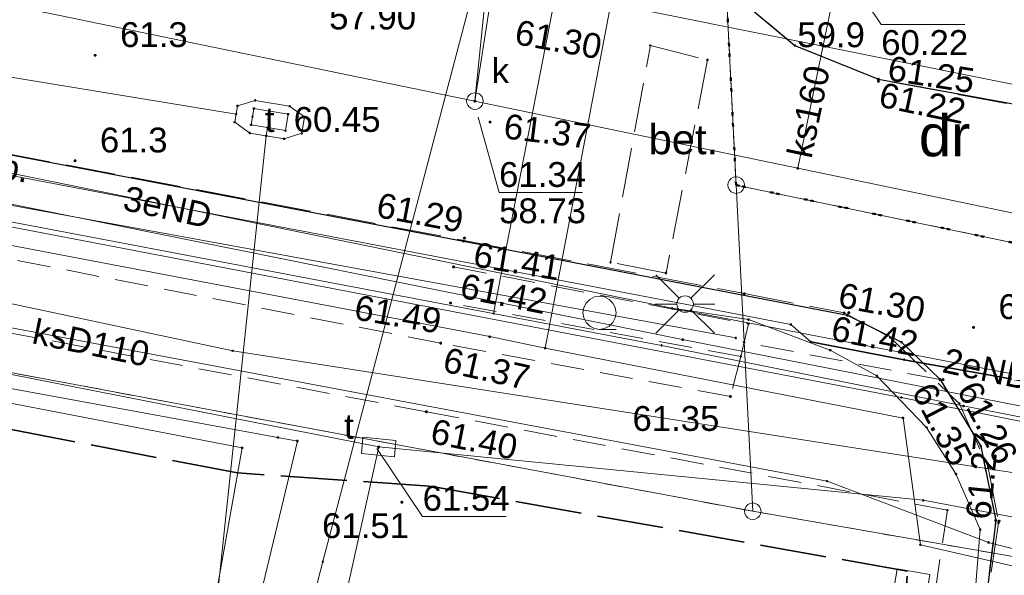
# Model space of a CAD drawing. Header units: millimetres. Extents: x 6421400 to 6424255, y 5791334 to 5793836.
# Tile 71 of 101: x 6422773 to 6422803, y 5792904 to 5792920. Entities that reach past the tile are written whole.
import ezdxf
from ezdxf.enums import TextEntityAlignment as Align

# ---------------------------------------------------------------- set-up
doc = ezdxf.new("R2010")
doc.units = ezdxf.units.MM
for name, pattern in [('KROPK2', [1, 0.05, -0.95]), ('PRZER1-1', [1, 0.5, -0.5]), ('PRZER2-1', [1.5, 1, -0.5]), ('PRZER3-1', [2, 1.5, -0.5]), ('PRZER4-1', [2.5, 2, -0.5])]:
    doc.linetypes.add(name, pattern=pattern)
doc.layers.get('0').update_dxf_attribs({"color": 252})
for name, color, linetype, lineweight in [('GEPPGD', 252, 'Continuous', 18), ('GESDZI', 252, 'Continuous', 18), ('GESJAE', 252, 'Continuous', 35), ('GESUZY', 252, 'Continuous', 18), ('GESUZY_O', 252, 'Continuous', 18), ('GSLKOU', 252, 'Continuous', 18), ('GSLKRW', 252, 'Continuous', 25), ('GSLRIN', 252, 'Continuous', 18), ('GSLRIN_O', 252, 'Continuous', 18), ('GSPPRB', 252, 'Continuous', 18), ('GSSKOA', 252, 'Continuous', 18), ('GSSKOD', 252, 'Continuous', 18), ('GSSLZK', 252, 'Continuous', 18), ('GTGTXT_O', 252, 'Continuous', 18), ('GULENN', 252, 'Continuous', 18), ('GULENN_O', 252, 'Continuous', 18), ('GULEOR', 252, 'Continuous', 25), ('GULEWN', 252, 'Continuous', 18), ('GULGNP', 252, 'Continuous', 18), ('GULGPI', 252, 'Continuous', 18), ('GULKDP', 252, 'Continuous', 18), ('GULKSP', 252, 'Continuous', 18), ('GULKSP_O', 252, 'Continuous', 18), ('GULTPR', 252, 'Continuous', 18), ('GULWOP', 252, 'Continuous', 18), ('GUPISL', 252, 'Continuous', 18), ('GUPKSD', 252, 'Continuous', 18), ('GUPKSD_O', 252, 'Continuous', 18), ('GUPTSD', 252, 'Continuous', 18), ('GUPTSD_O', 252, 'Continuous', 18), ('GUSIKP', 252, 'Continuous', 18), ('GUSTWZ', 252, 'Continuous', 13), ('GUSTWZ_O', 252, 'Continuous', 13), ('GZLTOK', 252, 'Continuous', 25)]:
    doc.layers.add(name, color=color, linetype=linetype, lineweight=lineweight)
for name, color, linetype in [('GSPWPN', 252, 'Continuous'), ('GSPWPN_O', 252, 'Continuous'), ('GSPWPS', 252, 'Continuous'), ('GSPWPS_O', 252, 'Continuous'), ('GUPESH_O', 252, 'Continuous'), ('GUPIBH_O', 252, 'Continuous'), ('GUPKSH', 252, 'Continuous'), ('GUPKSH_O', 252, 'Continuous'), ('GUPTSH', 252, 'Continuous'), ('GUPTSH_O', 252, 'Continuous'), ('xref', 252, 'Continuous')]:
    doc.layers.add(name, color=color, linetype=linetype)
doc.styles.add('Arial', font='arial.ttf')

# ---------------------------------------------------------------- blocks, each defined once
blk = doc.blocks.new('GSSLZK1')
at = {"color": 0}
blk.add_lwpolyline([(0.5, 0), (0.475528, -0.154508), (0.404508, -0.293893), (0.293893, -0.404508), (0.154508, -0.475528), (0, -0.5), (-0.154508, -0.475528), (-0.293893, -0.404508), (-0.404508, -0.293893), (-0.475528, -0.154508), (-0.5, 0), (-0.475528, 0.154508), (-0.404508, 0.293893), (-0.293893, 0.404508), (-0.154508, 0.475528), (0, 0.5), (0.154508, 0.475528), (0.293893, 0.404508), (0.404508, 0.293893), (0.475528, 0.154508)], close=True, dxfattribs=at)
blk.add_lwpolyline([(-0.5, 0), (-0.5, -0.5)], dxfattribs=at)
blk = doc.blocks.new('GSPWPS1')
blk.add_hatch(color=0).paths.add_polyline_path([(0, 0.045), (-0.011647, 0.043467), (-0.0225, 0.038971), (-0.03182, 0.03182), (-0.038971, 0.0225), (-0.043467, 0.011647), (-0.045, 0), (-0.043467, -0.011647), (-0.038971, -0.0225), (-0.03182, -0.03182), (-0.0225, -0.038971), (-0.011647, -0.043467), (0, -0.045), (0.011647, -0.043467), (0.0225, -0.038971), (0.03182, -0.03182), (0.038971, -0.0225), (0.043467, -0.011647), (0.045, 0), (0.043467, 0.011647), (0.038971, 0.0225), (0.03182, 0.03182), (0.0225, 0.038971), (0.011647, 0.043467)])
blk = doc.blocks.new('GSPWPN1')
blk.add_hatch(color=0).paths.add_polyline_path([(0, 0.045), (-0.011647, 0.043467), (-0.0225, 0.038971), (-0.03182, 0.03182), (-0.038971, 0.0225), (-0.043467, 0.011647), (-0.045, 0), (-0.043467, -0.011647), (-0.038971, -0.0225), (-0.03182, -0.03182), (-0.0225, -0.038971), (-0.011647, -0.043467), (0, -0.045), (0.011647, -0.043467), (0.0225, -0.038971), (0.03182, -0.03182), (0.038971, -0.0225), (0.043467, -0.011647), (0.045, 0), (0.043467, 0.011647), (0.038971, 0.0225), (0.03182, 0.03182), (0.0225, 0.038971), (0.011647, 0.043467)])
blk = doc.blocks.new('GUPKSH1')
blk.add_hatch(color=0).paths.add_polyline_path([(0, 0.045), (-0.011647, 0.043467), (-0.0225, 0.038971), (-0.03182, 0.03182), (-0.038971, 0.0225), (-0.043467, 0.011647), (-0.045, 0), (-0.043467, -0.011647), (-0.038971, -0.0225), (-0.03182, -0.03182), (-0.0225, -0.038971), (-0.011647, -0.043467), (0, -0.045), (0.011647, -0.043467), (0.0225, -0.038971), (0.03182, -0.03182), (0.038971, -0.0225), (0.043467, -0.011647), (0.045, 0), (0.043467, 0.011647), (0.038971, 0.0225), (0.03182, 0.03182), (0.0225, 0.038971), (0.011647, 0.043467)])
blk = doc.blocks.new('GUPTSH1')
blk.add_hatch(color=0).paths.add_polyline_path([(0, 0.045), (-0.011647, 0.043467), (-0.0225, 0.038971), (-0.03182, 0.03182), (-0.038971, 0.0225), (-0.043467, 0.011647), (-0.045, 0), (-0.043467, -0.011647), (-0.038971, -0.0225), (-0.03182, -0.03182), (-0.0225, -0.038971), (-0.011647, -0.043467), (0, -0.045), (0.011647, -0.043467), (0.0225, -0.038971), (0.03182, -0.03182), (0.038971, -0.0225), (0.043467, -0.011647), (0.045, 0), (0.043467, 0.011647), (0.038971, 0.0225), (0.03182, 0.03182), (0.0225, 0.038971), (0.011647, 0.043467)])
blk = doc.blocks.new('GUPKSD1_1')
at = {"color": 0}
blk.add_lwpolyline([(0.25, 0), (0.241481, -0.064705), (0.216506, -0.125), (0.176777, -0.176777), (0.125, -0.216506), (0.064705, -0.241481), (0, -0.25), (-0.064705, -0.241481), (-0.125, -0.216506), (-0.176777, -0.176777), (-0.216506, -0.125), (-0.241481, -0.064705), (-0.25, 0), (-0.241481, 0.064705), (-0.216506, 0.125), (-0.176777, 0.176777), (-0.125, 0.216506), (-0.064705, 0.241481), (0, 0.25), (0.064705, 0.241481), (0.125, 0.216506), (0.176777, 0.176777), (0.216506, 0.125), (0.241481, 0.064705)], close=True, dxfattribs=at)
blk = doc.blocks.new('GUPISL1_2')
at = {"color": 0}
for points in [[(0, 0.25), (0, 0.9)], [(-0.176777, 0.176777), (-0.883883, 0.883883)], [(0.176777, 0.176777), (0.883883, 0.883883)], [(-0.176777, -0.176777), (-0.883883, -0.883883)], [(0, -0.25), (0, -0.9)], [(0.176777, -0.176777), (0.883883, -0.883883)]]:
    blk.add_lwpolyline(points, dxfattribs=at)
blk.add_lwpolyline([(0.25, 0), (0.241481, -0.064705), (0.216506, -0.125), (0.176777, -0.176777), (0.125, -0.216506), (0.064705, -0.241481), (0, -0.25), (-0.064705, -0.241481), (-0.125, -0.216506), (-0.176777, -0.176777), (-0.216506, -0.125), (-0.241481, -0.064705), (-0.25, 0), (-0.241481, 0.064705), (-0.216506, 0.125), (-0.176777, 0.176777), (-0.125, 0.216506), (-0.064705, 0.241481), (0, 0.25), (0.064705, 0.241481), (0.125, 0.216506), (0.176777, 0.176777), (0.216506, 0.125), (0.241481, 0.064705)], close=True, dxfattribs=at)
blk = doc.blocks.new('GUPTSD1_3')
at = {"color": 0}
blk.add_lwpolyline([(0.5, 0.25), (0.5, -0.25), (-0.5, -0.25), (-0.5, 0.25)], close=True, dxfattribs=at)
blk = doc.blocks.new('GSPPRB0')
at = {"color": 0, "lineweight": 18}
blk.add_lwpolyline([(-0.007955, 0.0225), (0.007955, 0.0225), (0.0225, 0.007955), (0.0225, -0.007955), (0.007955, -0.0225), (-0.007955, -0.0225), (-0.0225, -0.007955), (-0.0225, 0.007955)], close=True, dxfattribs=at)
blk = doc.blocks.new('GEPPGD1_1')
at = {"color": 0}
blk.add_lwpolyline([(0.25, 0), (0.237764, -0.077254), (0.202254, -0.146946), (0.146946, -0.202254), (0.077254, -0.237764), (0, -0.25), (-0.077254, -0.237764), (-0.146946, -0.202254), (-0.202254, -0.146946), (-0.237764, -0.077254), (-0.25, 0), (-0.237764, 0.077254), (-0.202254, 0.146946), (-0.146946, 0.202254), (-0.077254, 0.237764), (0, 0.25), (0.077254, 0.237764), (0.146946, 0.202254), (0.202254, 0.146946), (0.237764, 0.077254)], close=True, dxfattribs=at)
blk = doc.blocks.new('G$CC51CC4AD')
at = {"layer": 'GESDZI', "linetype": 'Continuous', "lineweight": 18, "elevation": 10.3}
for points in [[(6422642.952, 5792933.93), (6422795.341, 5792905.438), (6422794.841, 5792915.278), (6422794.32, 5792925.538), (6422794.3, 5792925.978), (6422777.25, 5792929.18), (6422728.351, 5792938.363), (6422705.292, 5792942.694), (6422703.851, 5792937.564), (6422700.612, 5792926.733), (6422669.746, 5792933.046), (6422642.302, 5792938.67), (6422639.362, 5792936.67), (6422638.343, 5792930.71)], [(6422795.341, 5792905.438), (6422908.081, 5792885.793), (6422911.194, 5792830.604), (6422917.26, 5792719.89), (6422863.06, 5792716.73), (6422822.73, 5792724.17), (6422811.63, 5792724.79), (6422810.34, 5792698.25), (6422801.082, 5792696.382), (6422784.98, 5792698.5), (6422786.28, 5792726.3), (6422688.8, 5792730.98), (6422628.77, 5792742.38), (6422626.228, 5792743.45), (6422630.461, 5792804.26), (6422635.086, 5792870.721), (6422635.545, 5792889.65), (6422641.575, 5792889.501), (6422641.844, 5792899.611), (6422635.964, 5792905.63), (6422636.303, 5792918.88), (6422638.343, 5792930.71), (6422642.952, 5792933.93)], [(6422840.351, 5792905.8), (6422794.841, 5792915.278), (6422794.32, 5792925.538), (6422844.16, 5792915.22), (6422858.82, 5792911.581), (6422907.314, 5792899.542), (6422957.097, 5792883.872), (6422974.14, 5792878.56), (6422973.31, 5792878.35), (6422948.34, 5792877.34), (6422945.401, 5792877.874), (6422917.97, 5792887.063), (6422907.81, 5792890.473)], [(6422908.081, 5792885.793), (6422907.81, 5792890.473), (6422840.351, 5792905.8), (6422794.841, 5792915.278), (6422795.341, 5792905.438)]]:
    blk.add_lwpolyline(points, close=True, dxfattribs=at)
at = {"layer": 'GESJAE', "linetype": 'KROPK2', "lineweight": 50, "elevation": 10.3}
for points in [[(6422907.81, 5792890.473), (6422840.351, 5792905.8), (6422794.841, 5792915.278), (6422794.32, 5792925.538), (6422794.3, 5792925.978), (6422777.25, 5792929.18), (6422728.351, 5792938.363), (6422705.292, 5792942.694), (6422677.181, 5792947.972), (6422669.801, 5792949.352), (6422646.821, 5792953.661), (6422642.643, 5792954.401), (6422632.881, 5792956.46), (6422632.062, 5792952.02), (6422630.082, 5792941.18), (6422628.613, 5792932.83), (6422626.333, 5792919.86), (6422625.845, 5792899.88), (6422625.595, 5792889.89), (6422625.205, 5792873.874), (6422593.676, 5792883.938), (6422561.056, 5792894.346), (6422502.866, 5792912.922), (6422491.896, 5792913.762)], [(6422491.896, 5792913.762), (6422502.866, 5792912.922), (6422561.056, 5792894.346), (6422593.676, 5792883.938), (6422625.205, 5792873.874), (6422625.595, 5792889.89), (6422625.845, 5792899.88), (6422626.333, 5792919.86), (6422628.613, 5792932.83), (6422630.082, 5792941.18), (6422632.062, 5792952.02), (6422632.881, 5792956.46), (6422642.643, 5792954.401), (6422646.821, 5792953.661), (6422669.801, 5792949.352), (6422677.181, 5792947.972), (6422705.292, 5792942.694), (6422728.351, 5792938.363), (6422777.25, 5792929.18), (6422794.3, 5792925.978), (6422794.32, 5792925.538), (6422794.841, 5792915.278), (6422840.351, 5792905.8), (6422907.81, 5792890.473)]]:
    blk.add_lwpolyline(points, dxfattribs=at)
at = {"layer": 'GESUZY', "linetype": 'PRZER1-1', "lineweight": 18, "elevation": 10.18}
for points in [[(6422638.343, 5792930.71), (6422642.952, 5792933.93), (6422691.625, 5792924.83), (6422795.341, 5792905.438), (6422908.081, 5792885.793)], [(6422907.81, 5792890.473), (6422840.351, 5792905.8), (6422794.841, 5792915.278), (6422794.32, 5792925.538), (6422794.3, 5792925.978), (6422777.25, 5792929.18), (6422728.351, 5792938.363), (6422727.793, 5792938.468), (6422717.419, 5792940.416), (6422710.031, 5792941.804), (6422705.292, 5792942.694), (6422701.86, 5792943.338), (6422683.709, 5792946.746), (6422677.181, 5792947.972), (6422669.801, 5792949.352), (6422646.821, 5792953.661), (6422642.643, 5792954.401), (6422632.881, 5792956.46)], [(6422907.81, 5792890.473), (6422840.351, 5792905.8), (6422794.841, 5792915.278), (6422794.32, 5792925.538), (6422794.3, 5792925.978), (6422818.125, 5792921.46), (6422847.57, 5792915.95), (6422858.72, 5792913.851), (6422877.04, 5792910.381)]]:
    blk.add_lwpolyline(points, dxfattribs=at)
blk.add_lwpolyline([(6422750.482, 5792703.054), (6422711.322, 5792708.222), (6422624.574, 5792719.673), (6422626.228, 5792743.45), (6422630.461, 5792804.26), (6422635.086, 5792870.721), (6422635.545, 5792889.65), (6422641.575, 5792889.501), (6422641.844, 5792899.611), (6422635.964, 5792905.63), (6422636.303, 5792918.88), (6422638.343, 5792930.71), (6422642.952, 5792933.93), (6422691.625, 5792924.83), (6422795.341, 5792905.438), (6422908.081, 5792885.793), (6422911.194, 5792830.604), (6422917.26, 5792719.89), (6422810.34, 5792698.25), (6422801.082, 5792696.382)], close=True, dxfattribs=at)
at = {"layer": 'GSLKOU', "linetype": 'PRZER3-1', "lineweight": 18, "elevation": 10.18}
blk.add_lwpolyline([(6422792.254, 5792919.486), (6422793.977, 5792919.054), (6422792.728, 5792912.625), (6422791.054, 5792912.946)], close=True, dxfattribs=at)
at = {"layer": 'GSLKRW', "linetype": 'Continuous', "lineweight": 25, "elevation": 10.18}
for points in [[(6422786.206, 5793045.193), (6422789.125, 5792987.62), (6422791.89, 5792933.075), (6422792.17, 5792927.16), (6422792.72, 5792923.97), (6422794.26, 5792921.46), (6422796.61, 5792919.49), (6422799.13, 5792918.47), (6422823.27, 5792914.05), (6422842.41, 5792910.51), (6422846.49, 5792909.83), (6422864.51, 5792906.51), (6422888.83, 5792901.83)], [(6422749.093, 5792920.746), (6422786.62, 5792913.59), (6422798.2, 5792911.35), (6422799.83, 5792910.54), (6422800.99, 5792909.41), (6422802.22, 5792907.4), (6422802.67, 5792905.16), (6422802.11, 5792900.58)]]:
    blk.add_lwpolyline(points, dxfattribs=at)
at = {"layer": 'GSLRIN', "linetype": 'Continuous', "lineweight": 18, "elevation": 10.1}
blk.add_lwpolyline([(6422750.068, 5792918.858), (6422794.833, 5792910.666)], dxfattribs=at)
at = {"layer": 'GSSKOA', "linetype": 'PRZER3-1', "lineweight": 18, "elevation": 10.18}
for points in [[(6422787.834, 5793161.446), (6422786.555, 5793161.765), (6422784.797, 5793161.574), (6422783.202, 5793160.822), (6422782.042, 5793159.742), (6422781.189, 5793158.316), (6422780.774, 5793156.494), (6422780.81, 5793152.601), (6422783.412, 5793099.812), (6422785.172, 5793065.379), (6422786.206, 5793045.193), (6422792.17, 5792927.16), (6422792.72, 5792923.97), (6422794.26, 5792921.46), (6422796.61, 5792919.49), (6422799.129, 5792918.465)], [(6422749.093, 5792920.746), (6422795.088, 5792912.002), (6422798.098, 5792911.426), (6422799.485, 5792910.681), (6422801.579, 5792908.682), (6422802.444, 5792906.755), (6422802.754, 5792905.089), (6422802.07, 5792900.44)], [(6422892.18, 5792901.1), (6422816.752, 5792915.136), (6422799.129, 5792918.465)]]:
    blk.add_lwpolyline(points, dxfattribs=at)
at = {"layer": 'GSSKOD', "linetype": 'PRZER2-1', "lineweight": 18, "elevation": 10.18}
blk.add_lwpolyline([(6422802.11, 5792900.58), (6422802.67, 5792905.16), (6422802.22, 5792907.4), (6422800.99, 5792909.41), (6422795.08, 5792910.54), (6422794.98, 5792910.11), (6422794.67, 5792908.9), (6422785.93, 5792910.51), (6422749.526, 5792917.627)], dxfattribs=at)
blk.add_lwpolyline([(6422727.193, 5792896.009), (6422731.479, 5792918.668), (6422785.5, 5792908.44), (6422801.21, 5792905.47), (6422800.53, 5792900.94), (6422797.633, 5792882.775)], close=True, dxfattribs=at)
at = {"layer": 'GSSLZK', "linetype": 'PRZER2-1', "lineweight": 18, "elevation": 10.06}
blk.add_lwpolyline([(6422786.32, 5792912.81), (6422795.21, 5792911.09), (6422795.08, 5792910.54), (6422794.98, 5792910.11), (6422786.23, 5792911.72)], dxfattribs=at)
at = {"layer": 'GULENN', "linetype": 'Continuous', "lineweight": 18, "elevation": 10.18}
for points in [[(6422822.86, 5792900.92), (6422823.09, 5792906.01), (6422813.7, 5792907.54), (6422799.91, 5792910.01), (6422797.09, 5792910.55), (6422796.49, 5792911.07), (6422793.3, 5792911.69), (6422765.34, 5792917.02), (6422749.69, 5792919.89)], [(6422827.091, 5792903.139), (6422816.635, 5792905.746), (6422812.728, 5792901.601), (6422800.396, 5792904.423), (6422799.874, 5792908.251), (6422789.081, 5792910.358), (6422787.409, 5792910.707), (6422750.9, 5792917.66), (6422749.715, 5792916.934), (6422739.396, 5792918.613), (6422738.688, 5792919.88), (6422724.876, 5792922.181), (6422704.432, 5792926.354), (6422703.482, 5792925.784), (6422692.472, 5792927.873), (6422691.972, 5792928.763), (6422691.322, 5792928.762)], [(6422816.39, 5792920.069), (6422814.11, 5792921.069), (6422799.46, 5792924.168), (6422792.65, 5792925.908), (6422791.97, 5792925.498), (6422789.081, 5792910.358)], [(6422798.98, 5792883.057), (6422801.888, 5792900.945), (6422802.2, 5792904.888), (6422801.469, 5792906.564), (6422800.586, 5792907.964), (6422799.081, 5792909.521), (6422797.679, 5792910.299), (6422795.211, 5792911.22), (6422792.91, 5792911.56), (6422766.026, 5792917.055)], [(6422820.256, 5792906.286), (6422811.91, 5792907.896), (6422792.91, 5792911.56)]]:
    blk.add_lwpolyline(points, dxfattribs=at)
at = {"layer": 'GULEOR', "linetype": 'Continuous', "lineweight": 35, "elevation": 10.18}
blk.add_lwpolyline([(6422797.09, 5792910.55), (6422799.91, 5792910.01), (6422813.7, 5792907.54)], dxfattribs=at)
at = {"layer": 'GULEWN', "linetype": 'Continuous', "lineweight": 18, "elevation": 10.18}
for points in [[(6422806.363, 5792858.332), (6422804.896, 5792858.582), (6422807.812, 5792876.051), (6422810.015, 5792886.333), (6422813.991, 5792905.919), (6422812.521, 5792906.339), (6422799.821, 5792908.868), (6422744.741, 5792919.426), (6422738.741, 5792920.555), (6422704.582, 5792926.944), (6422691.912, 5792929.303), (6422673.292, 5792932.702), (6422662.792, 5792934.332), (6422660.862, 5792935.241), (6422637.662, 5792939.67)], [(6422806.281, 5792857.89), (6422802.651, 5792858.506), (6422803.572, 5792862.911), (6422812.695, 5792906.784), (6422793.227, 5792910.615), (6422765.777, 5792916.154), (6422736.316, 5792921.815), (6422714.755, 5792926.203), (6422679.405, 5792933.015), (6422659.746, 5792936.691), (6422624.08, 5792942.221), (6422591.77, 5792949.174), (6422571.27, 5792953.392), (6422517.643, 5792965.752), (6422502.955, 5792969.447), (6422444.132, 5792981.346)]]:
    blk.add_lwpolyline(points, dxfattribs=at)
at = {"layer": 'GULGNP', "linetype": 'Continuous', "lineweight": 18, "elevation": 10.18}
blk.add_lwpolyline([(6422791.732, 5792979.572), (6422791.609, 5792979.045), (6422788.205, 5792979.022), (6422790.983, 5792929.204), (6422787.528, 5792911.406)], dxfattribs=at)
at = {"layer": 'GULGPI', "linetype": 'Continuous', "lineweight": 18, "elevation": 10.18}
blk.add_lwpolyline([(6422638.486, 5792939.898), (6422639.138, 5792940.71), (6422638.725, 5792938.549), (6422710.267, 5792924.894), (6422710.492, 5792926.072), (6422732.062, 5792921.955), (6422792.59, 5792910.443), (6422801.69, 5792908.614), (6422882.201, 5792892.942)], dxfattribs=at)
at = {"layer": 'GULKDP', "linetype": 'Continuous', "lineweight": 18, "elevation": 10.18}
blk.add_lwpolyline([(6422709.259, 5792925.596), (6422750.649, 5792916.456), (6422779.658, 5792910.277), (6422804.83, 5792906.35)], dxfattribs=at)
at = {"layer": 'GULKSP', "linetype": 'Continuous', "lineweight": 18, "elevation": 10.18}
for points in [[(6422786.962, 5792917.812), (6422789.4, 5792933.5), (6422788.05, 5792984.24), (6422787.15, 5792986.78), (6422785.94, 5793019.52), (6422784.25, 5793052.99), (6422782.77, 5793083.16), (6422781.13, 5793113.1), (6422779.75, 5793143.11)], [(6422786.962, 5792917.812), (6422754.274, 5792924.563), (6422723.424, 5792931.09), (6422724.783, 5792937.557)], [(6422797.581, 5792906.348), (6422753.195, 5792914.69), (6422719.699, 5792921.087), (6422682.399, 5792928.147), (6422661.279, 5792932.149), (6422646.576, 5792935.061)], [(6422786.962, 5792917.812), (6422788.22, 5792930.19)], [(6422799.37, 5792927.37), (6422798.651, 5792925.241), (6422796.698, 5792915.783)], [(6422933.991, 5792877.567), (6422925.669, 5792890.064), (6422894.693, 5792895.753), (6422869.444, 5792900.647), (6422836.15, 5792907.548), (6422796.698, 5792915.783), (6422786.962, 5792917.812)], [(6422797.581, 5792906.348), (6422802.451, 5792904.498), (6422809.311, 5792902.749), (6422882.951, 5792888.792), (6422911.901, 5792884.063), (6422924.441, 5792882.563), (6422925.441, 5792881.974)]]:
    blk.add_lwpolyline(points, dxfattribs=at)
at = {"layer": 'GULTPR', "linetype": 'Continuous', "lineweight": 18, "elevation": 10.18}
for points in [[(6422714.496, 5792938.277), (6422737.909, 5792933.86), (6422769.495, 5792927.898), (6422787.737, 5792924.285), (6422782.376, 5792903.919), (6422778.295, 5792888.075), (6422776.125, 5792880.002)], [(6422777.618, 5792879.859), (6422778.521, 5792894.652), (6422781.608, 5792907.556), (6422781.017, 5792907.664), (6422683.885, 5792925.498), (6422673.061, 5792928.015), (6422665.608, 5792929.763), (6422637.486, 5792934.406), (6422630.589, 5792936.166), (6422626.759, 5792937.421)], [(6422784.061, 5792907.377), (6422772.365, 5792909.685), (6422753.098, 5792913.579), (6422733.043, 5792917.801), (6422705.582, 5792922.955), (6422675.684, 5792928.629), (6422661.252, 5792931.806), (6422638.615, 5792936.269)], [(6422775.114, 5792865.554), (6422777.67, 5792894.553), (6422779.942, 5792907.353), (6422672.695, 5792928.048)], [(6422779.761, 5792917.422), (6422729.515, 5792925.685), (6422729.022, 5792925.767)], [(6422773.33, 5792866.29), (6422775.204, 5792873.561), (6422776.719, 5792879.467), (6422780.667, 5792916.765), (6422780.708, 5792917.011)], [(6422784.061, 5792907.377), (6422778.735, 5792883.366), (6422775.855, 5792867.32), (6422804.236, 5792862.324)], [(6422968.64, 5792879.665), (6422926.431, 5792881.824), (6422902.261, 5792886.823), (6422844.671, 5792897.47), (6422800.481, 5792905.768), (6422784.061, 5792907.377)]]:
    blk.add_lwpolyline(points, dxfattribs=at)
at = {"layer": 'GULWOP', "linetype": 'Continuous', "lineweight": 18, "elevation": 10.18}
blk.add_lwpolyline([(6422790.551, 5792920.869), (6422811.42, 5792916.66), (6422818.821, 5792915.937)], dxfattribs=at)
at = {"layer": 'GUPKSH_O', "linetype": 'Continuous', "lineweight": 13, "elevation": 10.8, "flags": 128}
blk.add_lwpolyline([(6422787.065, 5792917.323), (6422787.692, 5792915.05), (6422790.212, 5792915.05)], dxfattribs=at)
at = {"layer": 'GUPTSH_O', "linetype": 'Continuous', "lineweight": 13, "elevation": 10.8, "flags": 128}
for points in [[(6422797.978, 5792921.973), (6422799.216, 5792920.126), (6422801.736, 5792920.126)], [(6422784.01, 5792907.333), (6422785.387, 5792905.281), (6422787.907, 5792905.281)]]:
    blk.add_lwpolyline(points, dxfattribs=at)
at = {"layer": 'GUSIKP', "linetype": 'Continuous', "lineweight": 18, "elevation": 10.22}
blk.add_lwpolyline([(6422779.802, 5792917.668), (6422779.72, 5792917.175), (6422780.173, 5792916.847), (6422781.211, 5792916.675), (6422781.746, 5792916.84), (6422781.827, 5792917.333), (6422781.375, 5792917.661), (6422780.336, 5792917.833)], close=True, dxfattribs=at)
at = {"layer": 'GUSTWZ', "linetype": 'Continuous', "lineweight": 18, "elevation": 10.24}
blk.add_lwpolyline([(6422780.295, 5792917.587), (6422781.334, 5792917.415), (6422781.252, 5792916.921), (6422780.213, 5792917.093)], close=True, dxfattribs=at)
at = {"layer": 'GZLTOK', "linetype": 'PRZER4-1', "lineweight": 35, "elevation": 10.18}
blk.add_lwpolyline([(6422799.639, 5792898.996), (6422800.01, 5792903.63), (6422785.598, 5792906.194), (6422779.806, 5792906.592), (6422753.611, 5792911.624), (6422734.068, 5792915.379), (6422721.776, 5792917.743), (6422714.491, 5792919.148), (6422711.309, 5792920.223), (6422683.865, 5792925.319), (6422673.326, 5792927.116), (6422660.271, 5792926.23), (6422650.486, 5792927.801), (6422647.281, 5792907.187), (6422644.506, 5792887.673)], dxfattribs=at)
at = {"layer": 'GEPPGD', "linetype": 'Continuous', "lineweight": 18, "rotation": 90}
for p in [(6422794.841, 5792915.278, 10.32), (6422795.341, 5792905.438, 10.32)]:
    blk.add_blockref('GEPPGD1_1', p, dxfattribs=at)
at = {"layer": 'GSPPRB', "linetype": 'Continuous', "lineweight": 18, "rotation": 90}
for p in [(6422792.254, 5792919.486, 10.28), (6422796.61, 5792919.49, 10.28), (6422793.977, 5792919.054, 10.28), (6422799.129, 5792918.465, 10.28), (6422779.802, 5792917.668, 10.28), (6422780.336, 5792917.833, 10.28), (6422781.375, 5792917.661, 10.28), (6422779.761, 5792917.422, 10.28), (6422780.254, 5792917.34, 10.28), (6422780.295, 5792917.587, 10.28), (6422781.334, 5792917.415, 10.28), (6422781.827, 5792917.333, 10.28), (6422779.72, 5792917.175, 10.28), (6422780.213, 5792917.093, 10.28), (6422780.708, 5792917.011, 10.28), (6422780.173, 5792916.847, 10.28), (6422780.667, 5792916.765, 10.28), (6422781.252, 5792916.921, 10.28), (6422781.746, 5792916.84, 10.28), (6422781.211, 5792916.675, 10.28), (6422796.698, 5792915.783, 10.28), (6422791.054, 5792912.946, 10.28), (6422792.728, 5792912.625, 10.28), (6422795.088, 5792912.002, 10.28), (6422787.528, 5792911.406, 10.28), (6422792.91, 5792911.56, 10.28), (6422798.098, 5792911.426, 10.28), (6422795.21, 5792911.09, 10.28), (6422795.211, 5792911.22, 10.28), (6422796.49, 5792911.07, 10.28), (6422787.409, 5792910.707, 10.28), (6422793.227, 5792910.615, 10.28), (6422794.833, 5792910.666, 10.28), (6422795.08, 5792910.54, 10.28), (6422797.09, 5792910.55, 10.28), (6422799.485, 5792910.681, 10.28), (6422799.83, 5792910.54, 10.28), (6422779.658, 5792910.277, 10.28), (6422789.081, 5792910.358, 10.28), (6422792.59, 5792910.443, 10.28), (6422797.679, 5792910.299, 10.28), (6422794.98, 5792910.11, 10.28), (6422799.91, 5792910.01, 10.28), (6422799.081, 5792909.521, 10.28), (6422799.821, 5792908.868, 10.28), (6422801.579, 5792908.682, 10.28), (6422801.69, 5792908.614, 10.28), (6422799.874, 5792908.251, 10.28), (6422800.586, 5792907.964, 10.28), (6422781.017, 5792907.664, 10.28), (6422781.608, 5792907.556, 10.28), (6422779.942, 5792907.353, 10.28), (6422802.22, 5792907.4, 10.28), (6422802.444, 5792906.755, 10.28), (6422797.581, 5792906.348, 10.28), (6422801.469, 5792906.564, 10.28), (6422800.481, 5792905.768, 10.28), (6422801.21, 5792905.47, 10.28), (6422802.2, 5792904.888, 10.28), (6422802.754, 5792905.089, 10.28), (6422800.396, 5792904.423, 10.28), (6422802.451, 5792904.498, 10.28), (6422782.376, 5792903.919, 10.28)]:
    blk.add_blockref('GSPPRB0', p, dxfattribs=at)
at = {"layer": 'GSPWPN', "linetype": 'Continuous', "lineweight": 5, "rotation": 90}
for p in [(6422775.513, 5792919.192, 10.2), (6422774.905, 5792916.012, 10.2), (6422802.001, 5792910.985, 10.2)]:
    blk.add_blockref('GSPWPN1', p, dxfattribs=at)
at = {"layer": 'GSPWPS', "linetype": 'Continuous', "lineweight": 5, "rotation": 90}
for p in [(6422799.13, 5792918.47, 10.2), (6422799.13, 5792918.41, 10.2), (6422787.42, 5792917.18, 10.2), (6422786.62, 5792913.59, 10.2), (6422786.65, 5792913.68, 10.2), (6422786.32, 5792912.81, 10.2), (6422786.23, 5792911.72, 10.2), (6422798.2, 5792911.35, 10.2), (6422798.24, 5792911.43, 10.2), (6422785.93, 5792910.51, 10.2), (6422800.99, 5792909.41, 10.2), (6422801.08, 5792909.41, 10.2), (6422794.67, 5792908.9, 10.2), (6422785.5, 5792908.44, 10.2), (6422784.76, 5792905.71, 10.2), (6422802.67, 5792905.16, 10.2), (6422802.77, 5792905.14, 10.2)]:
    blk.add_blockref('GSPWPS1', p, dxfattribs=at)
at = {"layer": 'GSSLZK', "linetype": 'Continuous', "lineweight": 18, "rotation": 90}
blk.add_blockref('GSSLZK1', (6422790.72, 5792911.426, 10.06), dxfattribs=at)
at = {"layer": 'GUPISL', "linetype": 'Continuous', "lineweight": 18, "rotation": 90}
blk.add_blockref('GUPISL1_2', (6422793.3, 5792911.69, 10.24), dxfattribs=at)
at = {"layer": 'GUPKSD', "linetype": 'Continuous', "lineweight": 18, "rotation": 90}
blk.add_blockref('GUPKSD1_1', (6422786.962, 5792917.812, 10.24), dxfattribs=at)
at = {"layer": 'GUPKSH', "linetype": 'Continuous', "lineweight": 5, "rotation": 90}
blk.add_blockref('GUPKSH1', (6422786.962, 5792917.812, 10.24), dxfattribs=at)
at = {"layer": 'GUPTSD', "linetype": 'Continuous', "lineweight": 18}
for p, rotation in [((6422784.061, 5792907.377, 10.24), 354.4024662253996), ((6422800.147, 5792903.37, 10.24), 350.5952641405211)]:
    blk.add_blockref('GUPTSD1_3', p, dxfattribs=dict(at, rotation=rotation))
at = {"layer": 'GUPTSH', "linetype": 'Continuous', "lineweight": 5, "rotation": 90}
for p in [(6422780.747, 5792917.258, 10.24), (6422784.061, 5792907.377, 10.24)]:
    blk.add_blockref('GUPTSH1', p, dxfattribs=at)
at = {"layer": 'GESUZY_O', "linetype": 'Continuous', "lineweight": 0, "style": 'Arial'}
blk.add_text('dr', height=1.25, rotation=360, dxfattribs=at).set_placement((6422801.128, 5792916.146, 10.8), align=Align.CENTER)
at = {"layer": 'GSLRIN_O', "linetype": 'Continuous', "lineweight": 0, "style": 'Arial'}
blk.add_text('o.p.', height=0.75, rotation=349.6293, dxfattribs=at).set_placement((6422772.586, 5792915.5, 10.8), align=Align.CENTER)
at = {"layer": 'GSPWPN_O', "linetype": 'Continuous', "lineweight": 0, "style": 'Arial'}
for s, p in [('61.3', (6422776.263, 5792919.442, 10.8)), ('61.3', (6422775.655, 5792916.262, 10.8)), ('61.2', (6422802.751, 5792911.235, 10.8))]:
    blk.add_text(s, height=0.75, rotation=360, dxfattribs=at).set_placement(p)
at = {"layer": 'GSPWPS_O', "linetype": 'Continuous', "lineweight": 0, "style": 'Arial'}
for s, rotation, p in [('61.30', 349.732, (6422788.127, 5792919.537, 10.8)), ('61.25', 351.205, (6422799.373, 5792918.445, 10.8)), ('61.22', 348.1339, (6422799.101, 5792917.656, 10.8)), ('61.37', 352.9545, (6422787.801, 5792916.692, 10.8)), ('61.29', 349.4005, (6422783.954, 5792914.321, 10.8)), ('61.41', 350.6195, (6422786.878, 5792912.827, 10.8)), ('61.42', 348.8954, (6422786.476, 5792911.887, 10.8)), ('61.30', 349.605, (6422797.88, 5792911.603, 10.8)), ('61.49', 350.3905, (6422783.288, 5792911.232, 10.8)), ('61.42', 349.0306, (6422797.663, 5792910.606, 10.8)), ('61.37', 347.52, (6422785.956, 5792909.66, 10.8)), ('61.26', 297.777, (6422801.483, 5792909.1, 10.8)), ('61.35', 297.4994, (6422800.119, 5792909.052, 10.8)), ('61.35', 360, (6422791.714, 5792907.862, 10.8)), ('61.40', 348.6104, (6422785.584, 5792907.503, 10.8)), ('61.27', 84.4325, (6422802.508, 5792905.164, 10.8)), ('61.51', 360, (6422782.354, 5792904.628, 10.8))]:
    blk.add_text(s, height=0.75, rotation=rotation, dxfattribs=at).set_placement(p)
at = {"layer": 'GTGTXT_O', "linetype": 'Continuous', "lineweight": 0, "style": 'Arial'}
blk.add_text('bet.', height=0.9, rotation=360, dxfattribs=at).set_placement((6422792.201, 5792916.209, 10.8))
at = {"layer": 'GULENN_O', "linetype": 'Continuous', "lineweight": 0, "style": 'Arial'}
for s, rotation, p in [('3eND', 347.7627, (6422777.618, 5792914.251, 10.8)), ('2eND', 348.0318, (6422802.332, 5792909.361, 10.8))]:
    blk.add_text(s, height=0.75, rotation=rotation, dxfattribs=at).set_placement(p, align=Align.CENTER)
at = {"layer": 'GULKSP_O', "linetype": 'Continuous', "lineweight": 0, "style": 'Arial'}
for s, rotation, p in [('ks160', 78.3272, (6422797.392, 5792917.42, 10.8)), ('ksD110', 348.3025, (6422775.312, 5792910.152, 10.8))]:
    blk.add_text(s, height=0.75, rotation=rotation, dxfattribs=at).set_placement(p, align=Align.CENTER)
at = {"layer": 'GUPESH_O', "linetype": 'Continuous', "lineweight": 0, "style": 'Arial'}
blk.add_text('59.9', height=0.75, rotation=360, dxfattribs=at).set_placement((6422796.685, 5792919.438, 10.8))
at = {"layer": 'GUPIBH_O', "linetype": 'Continuous', "lineweight": 0, "style": 'Arial'}
blk.add_text('57.90', height=0.75, rotation=360, dxfattribs=at).set_placement((6422782.567, 5792919.974, 10.8))
at = {"layer": 'GUPKSD_O', "linetype": 'Continuous', "lineweight": 0, "style": 'Arial'}
blk.add_text('k', height=0.75, rotation=360, dxfattribs=at).set_placement((6422787.994, 5792918.354, 10.8), align=Align.RIGHT)
at = {"layer": 'GUPKSH_O', "linetype": 'Continuous', "lineweight": 0, "style": 'Arial'}
for s, p in [('61.34', (6422787.692, 5792915.222, 10.8)), ('58.73', (6422787.692, 5792914.127, 10.8))]:
    blk.add_text(s, height=0.75, rotation=360, dxfattribs=at).set_placement(p)
at = {"layer": 'GUPTSD_O', "linetype": 'Continuous', "lineweight": 0, "style": 'Arial'}
blk.add_text('t', height=0.75, rotation=360, dxfattribs=at).set_placement((6422783.311, 5792907.627, 10.8), align=Align.RIGHT)
at = {"layer": 'GUPTSH_O', "linetype": 'Continuous', "lineweight": 0, "style": 'Arial'}
for s, p in [('60.22', (6422799.216, 5792919.203, 10.8)), ('60.45', (6422781.497, 5792916.883, 10.8)), ('61.54', (6422785.387, 5792905.454, 10.8))]:
    blk.add_text(s, height=0.75, rotation=360, dxfattribs=at).set_placement(p)
at = {"layer": 'GUSTWZ_O', "linetype": 'Continuous', "lineweight": 0, "style": 'Arial'}
blk.add_text('t', height=0.75, rotation=360, dxfattribs=at).set_placement((6422780.774, 5792916.879, 10.8), align=Align.CENTER)

msp = doc.modelspace()

# ---------------------------------------------------------------- block references
at = {"layer": 'xref'}
msp.add_blockref('G$CC51CC4AD', (0, 0), dxfattribs=at)

doc.saveas('drawing.dxf')
